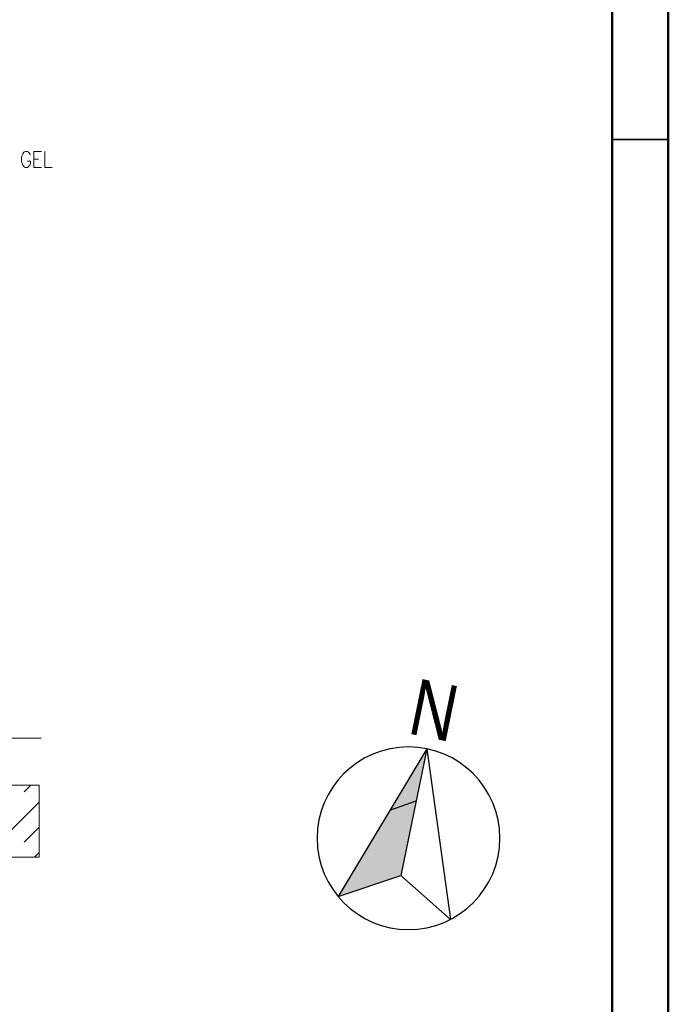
# Model space of a CAD drawing. Extents: x -106 to 740, y 65 to 659.
# Tile 17 of 24: x 677 to 735, y 285 to 373. Entities that reach past the tile are written whole.
import ezdxf

# ---------------------------------------------------------------- set-up
doc = ezdxf.new("R2010")
doc.units = 0
doc.layers.get('0').update_dxf_attribs({"lineweight": 35})
for name, color, linetype, lineweight in [('E_Montagehöhe', 7, 'Continuous', 18), ('L_Index', 7, 'Continuous', 50), ('Nordpfeil', 7, 'Continuous', 25)]:
    doc.layers.add(name, color=color, linetype=linetype, lineweight=lineweight)
doc.layers.add('Rahmen', color=7, linetype='Continuous', lineweight=35, true_color=0x009900)
doc.layers.add('X_Geometrie', color=3, linetype='Continuous', lineweight=50, true_color=0x00ff00)
doc.styles.add('Arial', font='arial.ttf')

# ---------------------------------------------------------------- blocks, each defined once
blk = doc.blocks.new('Schraffur-A07MYRR0RK', base_point=(705.313, 295.11))
at = {"color": 0, "linetype": 'ByBlock', "lineweight": -2, "ltscale": 0.25}
blk.add_solid([(710.903, 296.964), (705.313, 295.11), (713.215, 308.25)], dxfattribs=at)
blk = doc.blocks.new('Blockreferenz-A07MYRR2RK', base_point=(566.773, 289.825))
at = {"layer": 'E_Montagehöhe', "lineweight": 13}
for p, q in [((677.263, 361.24), (677.211, 361.104)), ((677.368, 361.375), (677.263, 361.24)), ((677.472, 361.443), (677.368, 361.375)), ((677.68, 361.443), (677.472, 361.443)), ((677.785, 361.375), (677.68, 361.443)), ((677.889, 361.24), (677.785, 361.375)), ((677.941, 361.104), (677.889, 361.24)), ((678.254, 360.019), (678.254, 361.443)), ((678.254, 361.443), (678.932, 361.443)), ((679.245, 361.443), (679.245, 360.019)), ((677.211, 361.104), (677.159, 360.901)), ((677.159, 360.901), (677.159, 360.562)), ((677.159, 360.562), (677.211, 360.358)), ((677.211, 360.358), (677.263, 360.223)), ((677.941, 360.562), (677.68, 360.562)), ((677.889, 360.223), (677.941, 360.358)), ((677.941, 360.358), (677.941, 360.562)), ((678.254, 360.765), (678.671, 360.765)), ((677.263, 360.223), (677.368, 360.087)), ((677.368, 360.087), (677.472, 360.019)), ((677.472, 360.019), (677.68, 360.019)), ((677.68, 360.019), (677.785, 360.087)), ((677.785, 360.087), (677.889, 360.223)), ((678.254, 360.019), (678.932, 360.019)), ((679.245, 360.019), (679.871, 360.019)), ((566.777, 309.186), (678.904, 309.186)), ((566.773, 305.003), (678.722, 305.003)), ((677.391, 304.402), (677.992, 305.003)), ((678.722, 305.003), (678.722, 298.606)), ((673.832, 298.606), (678.722, 303.496)), ((677.391, 299.927), (678.722, 301.258)), ((678.307, 298.606), (678.722, 299.021)), ((566.773, 298.606), (678.722, 298.606))]:
    blk.add_line(p, q, dxfattribs=at)

msp = doc.modelspace()

# ---------------------------------------------------------------- linework, layer by layer
at = {"layer": 'Nordpfeil', "ltscale": 0.25}
for p, q in [((713.215, 308.25), (705.313, 295.11)), ((713.215, 308.25), (710.903, 296.964)), ((713.215, 308.25), (715.314, 293.061)), ((709.931, 302.789), (712.264, 303.605)), ((705.313, 295.11), (710.901, 296.971)), ((710.901, 296.971), (715.314, 293.061))]:
    msp.add_line(p, q, dxfattribs=at)
at = {"layer": 'Nordpfeil', "color": 7, "ltscale": 0.25, "extrusion": (0, 0, -1)}
msp.add_circle((-711.584, 300.285, -42.75), 8.13, dxfattribs=at)
at = {"layer": 'Rahmen', "ltscale": 0.35}
msp.add_line((729.696, 362.492), (734.696, 362.492), dxfattribs=at)
at = {"layer": 'Rahmen', "lineweight": 50, "ltscale": 0.5}
for points in [[(734.696, 65.492), (734.696, 659.492), (-106.304, 659.492), (-106.304, 65.492), (384.696, 65.492), (634.696, 65.492), (734.696, 65.492)], [(729.696, 70.492), (729.696, 654.493), (-86.304, 654.493), (-86.304, 70.492), (379.696, 70.492), (629.696, 70.492), (729.696, 70.492)]]:
    msp.add_lwpolyline(points, close=True, dxfattribs=at)

# ---------------------------------------------------------------- block references
at = {"layer": 'Nordpfeil', "ltscale": 0.25}
msp.add_blockref('Schraffur-A07MYRR0RK', (705.313, 295.11), dxfattribs=at)
at = {"layer": 'X_Geometrie', "ltscale": 0.5}
msp.add_blockref('Blockreferenz-A07MYRR2RK', (566.773, 289.825), dxfattribs=at)

# ---------------------------------------------------------------- texts
at = {"layer": 'L_Index', "linetype": 'Continuous', "lineweight": 25, "ltscale": 0.625, "style": 'Arial', "width": 0.8}
msp.add_text('N', height=5, rotation=348.4972, dxfattribs=at).set_placement((711.387, 309.645))

doc.saveas('drawing.dxf')
